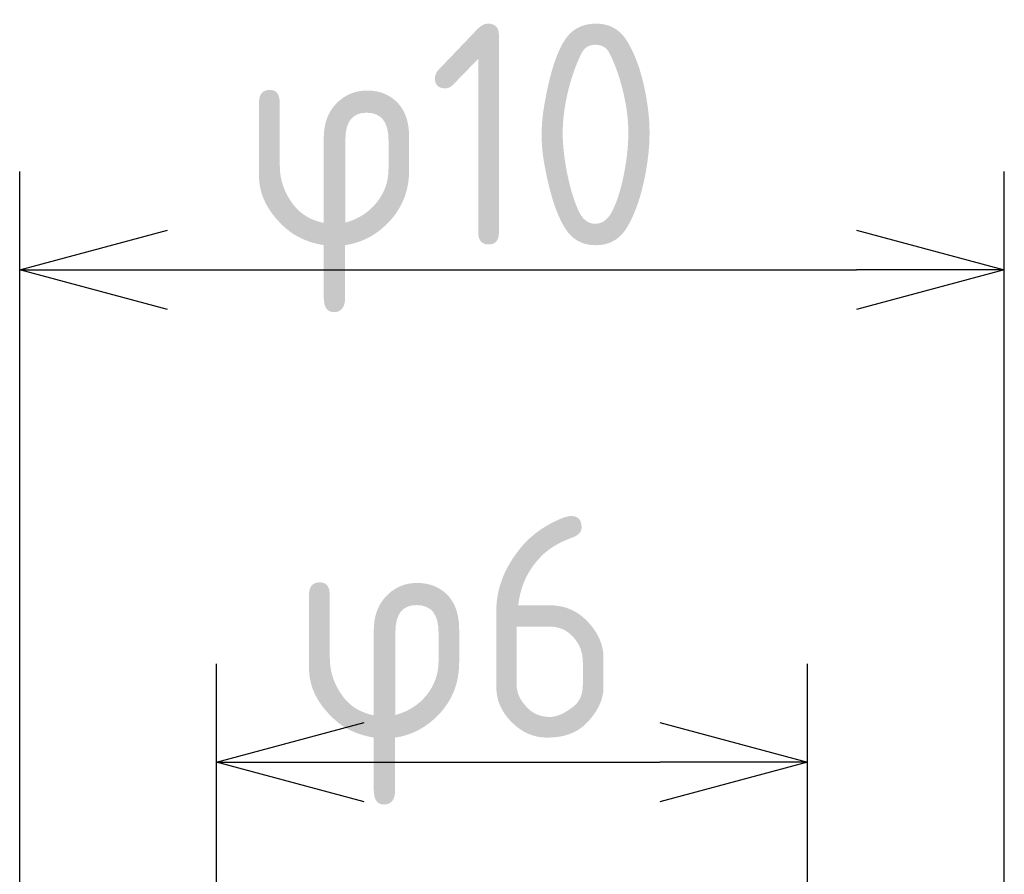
# Model space of a CAD drawing. Extents: x 182.7 to 219.3, y 107.2 to 202.9.
# Tile 9 of 9: x 200.4 to 210.4, y 194.2 to 202.9. Entities that reach past the tile are written whole.
import ezdxf

# ---------------------------------------------------------------- set-up
doc = ezdxf.new("R2010")
doc.units = 0
doc.layers.get('0').update_dxf_attribs({"linetype": 'CONTINUOUS'})
doc.layers.get('DEFPOINTS').update_dxf_attribs({"linetype": 'CONTINUOUS'})
doc.layers.add('寸法_文字', color=3, linetype='CONTINUOUS')
doc.layers.get('0').off()
doc.styles.add('DIMENSION', font='isocp.shx', dxfattribs={"bigfont": 'bigfont.shx'})
doc.dimstyles.get("Standard").update_dxf_attribs({"dimtxt": 0.18, "dimasz": 0.18, "dimexe": 0.18, "dimexo": 0.0625, "dimgap": 0.09, "dimtad": 0, "dimtih": 1, "dimtoh": 1, "dimzin": 0, "dimcen": 0.09, "dimazin": 3, "dimtfac": 1, "dimtofl": 0, "dimtmove": 0, "dimatfit": 3})

# ---------------------------------------------------------------- blocks, each defined once
blk = doc.blocks.new('_OPEN30')
at = {"color": 0, "linetype": 'BYBLOCK'}
for p, q in [((-1, 0.2679), (0, 0)), ((0, 0), (-1, -0.2679)), ((0, 0), (-1, 0))]:
    blk.add_line(p, q, dxfattribs=at)
blk = doc.blocks.new('*U96')
at = {"layer": '寸法_文字', "color": 3, "style": 'DIMENSION'}
blk.add_text('φ6', height=2.25, dxfattribs=at).set_placement((203.132, 195.605))
blk = doc.blocks.new('*D95')
at = {"layer": 'DEFPOINTS', "color": 0}
for p in [(208.381, 195.355), (202.381, 192.006), (208.381, 192.006)]:
    blk.add_point(p, dxfattribs=at)
at = {"layer": '寸法_文字', "color": 3}
for p, q in [((202.381, 192.256), (202.381, 196.355)), ((208.381, 192.256), (208.381, 196.355)), ((203.881, 195.355), (206.881, 195.355))]:
    blk.add_line(p, q, dxfattribs=at)
at = {"layer": '寸法_文字'}
blk.add_blockref('*U96', (0, 0), dxfattribs=at)
at = {"layer": '寸法_文字', "color": 3, "xscale": 1.5, "yscale": 1.5, "zscale": 1.5, "rotation": 180}
blk.add_blockref('_OPEN30', (202.381, 195.355), dxfattribs=at)
at = {"layer": '寸法_文字', "color": 3, "xscale": 1.5, "yscale": 1.5, "zscale": 1.5}
blk.add_blockref('_OPEN30', (208.381, 195.355), dxfattribs=at)
blk = doc.blocks.new('*U98')
at = {"layer": '寸法_文字', "color": 3, "style": 'DIMENSION'}
blk.add_text('φ10', height=2.25, dxfattribs=at).set_placement((202.624, 200.605))
blk = doc.blocks.new('*D97')
at = {"layer": 'DEFPOINTS', "color": 0}
for p in [(210.381, 200.355), (200.381, 165.706), (210.381, 165.706)]:
    blk.add_point(p, dxfattribs=at)
at = {"layer": '寸法_文字', "color": 3}
for p, q in [((200.381, 165.956), (200.381, 201.355)), ((210.381, 165.956), (210.381, 201.355)), ((201.881, 200.355), (208.881, 200.355))]:
    blk.add_line(p, q, dxfattribs=at)
at = {"layer": '寸法_文字'}
blk.add_blockref('*U98', (0, 0), dxfattribs=at)
at = {"layer": '寸法_文字', "color": 3, "xscale": 1.5, "yscale": 1.5, "zscale": 1.5, "rotation": 180}
blk.add_blockref('_OPEN30', (200.381, 200.355), dxfattribs=at)
at = {"layer": '寸法_文字', "color": 3, "xscale": 1.5, "yscale": 1.5, "zscale": 1.5}
blk.add_blockref('_OPEN30', (210.381, 200.355), dxfattribs=at)

msp = doc.modelspace()

# ---------------------------------------------------------------- dimensions: what is measured, and where the dimension line sits
at = {"layer": '寸法_文字'}
for base, p1, p2, picture, middle in [((210.381, 200.355), (200.381, 165.706), (210.381, 165.706), '*D97', (205.381, 201.73)), ((208.381, 195.355), (202.381, 192.006), (208.381, 192.006), '*D95', (205.381, 196.73))]:
    dim = msp.add_linear_dim(base=base, p1=p1, p2=p2, dimstyle='Standard', override={"dimscale": 0.5, "dimpost": 'φ<>', "dimclrd": 3, "dimclre": 3, "dimclrt": 3}, dxfattribs=at)
    dim.commit()
    dim.dimension.update_dxf_attribs({"geometry": picture, "text_midpoint": middle})

doc.saveas('drawing.dxf')
